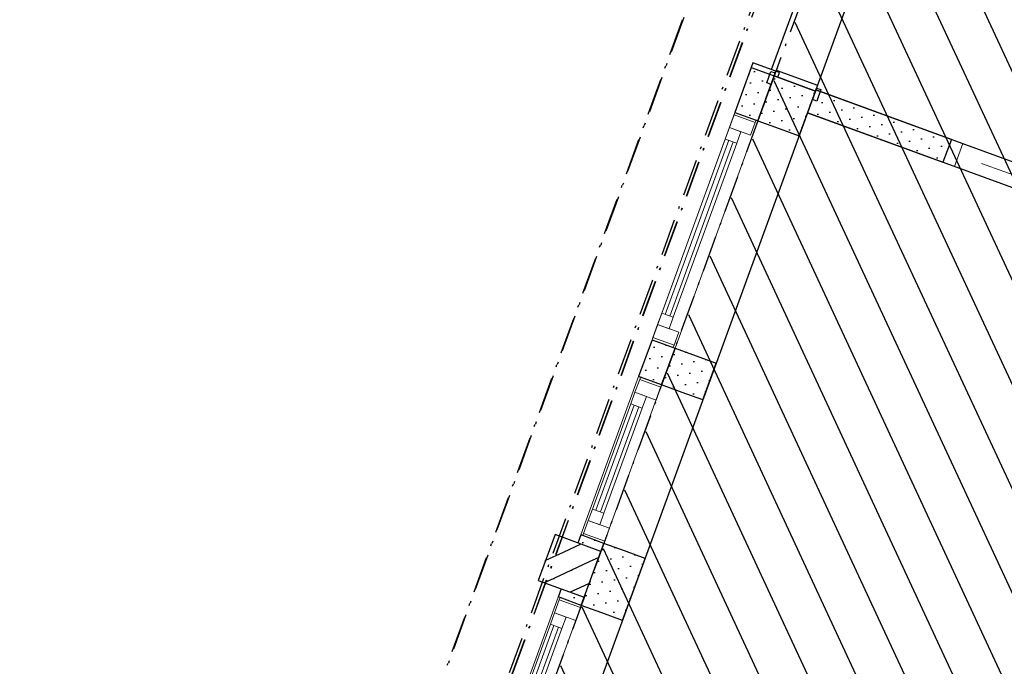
# Model space of a CAD drawing. Header units: millimetres. Extents: x 112481703 to 112587609, y 1264638581 to 1264713694.
# Tile 121 of 174: x 112546597 to 112550627, y 1264686869 to 1264689513. Entities that reach past the tile are written whole.
import ezdxf
from ezdxf.enums import TextEntityAlignment as Align

# ---------------------------------------------------------------- set-up
doc = ezdxf.new("R2010")
doc.units = ezdxf.units.MM
doc.header["$LTSCALE"] = 0.5
doc.header["$MEASUREMENT"] = 0
doc.linetypes.add('Over snittplan', pattern=[520, 300, -100, 20, -100])
doc.linetypes.add('PLINE', pattern=[0])
for name, color, linetype in [('222- Søyler', 7, 'Continuous'), ('222- Søyler  (Skravur)', 7, 'Continuous'), ('231- Bærende yttervegger', 7, 'Continuous'), ('231- Bærende yttervegger (Skravur)', 7, 'Continuous'), ('231- Bærende yttervegger (Skravur)(Nye konstruksjoner)', 7, 'Continuous'), ('231- Bærende yttervegger(Nye konstruksjoner)', 7, 'Continuous'), ('242- Ikke-bærende innervegger', 7, 'Continuous'), ('242- Ikke-bærende innervegger (Skravur)', 7, 'Continuous'), ('244- Vinduer_ dører_ foldevegger(Nye konstruksjoner)', 7, 'Continuous'), ('265- Gesimser_ takrenner og nedløp', 7, 'Continuous'), ('862- M___Nettoareal', 7, 'Continuous'), ('862- M___Nettoareal (1-100)', 7, 'Continuous'), ('862- M___Nettoareal(Polylinje)', 7, 'Continuous'), ('878- Annen overflate_visuell informasjon', 7, 'Continuous'), ('LA_farge_dekke_asfalt2', 7, 'Continuous')]:
    doc.layers.add(name, color=color, linetype=linetype)
doc.layers.add('234- Vinduer_ dører_ porter(Nye konstruksjoner)', color=7, linetype='Continuous', lineweight=0)
doc.layers.add('244- Vinduer_ dører_ foldevegger', color=7, linetype='Continuous', lineweight=0)
doc.styles.add('GENERATED_STYLE_1', font='arial.ttf')
pattern_1 = [(249.956, (112557650, 1264717795), (-81.357, 29.68231), [0, -50]), (249.956, (112557682.11, 1264717756.67), (-81.357, 29.68231), [0, -50])]

# ---------------------------------------------------------------- blocks, each defined once
blk = doc.blocks.new('Omsorgsbustad_1261_61', base_point=(112552518.2, 1264689845))
at = {"layer": '862- M___Nettoareal(Polylinje)', "linetype": 'PLINE', "flags": 128}
blk.add_lwpolyline([(112557353.1, 1264689817.6), (112550927.4, 1264692162), (112549856.3, 1264689226.3), (112553614, 1264687855.3), (112553317.6, 1264687042.7), (112553895.3, 1264686831.9), (112553888.5, 1264686813.1), (112555415, 1264686256.2), (112556025.1, 1264687928.3), (112555034, 1264688289.9), (112554836.9, 1264687749.8), (112554771.2, 1264687773.8), (112554992.3, 1264688379.7), (112556049.1, 1264687994.1), (112556612.8, 1264687788.5)], close=True, dxfattribs=at)
blk = doc.blocks.new('Sov_1263_62', base_point=(112551657, 1264686731.9))
at = {"layer": '862- M___Nettoareal(Polylinje)', "linetype": 'PLINE', "flags": 128}
blk.add_lwpolyline([(112548817.8, 1264686379.8), (112553040.6, 1264684839.2), (112553748.3, 1264686779.1), (112553189.4, 1264686983), (112553485.8, 1264687795.6), (112549822.1, 1264689132.3)], close=True, dxfattribs=at)
blk = doc.blocks.new('Vindu[12]', base_point=(112557650, 1264717795))
at = {"layer": '234- Vinduer_ dører_ porter(Nye konstruksjoner)', "linetype": 'PLINE'}
for p, q in [((112549524.7, 1264689134.3), (112549185.4, 1264688204.3)), ((112549521.3, 1264689124.9), (112549502.1, 1264689072.3)), ((112549524.7, 1264689134.3), (112549521.3, 1264689124.9)), ((112549607.7, 1264689093.4), (112549521.3, 1264689124.9)), ((112549524.7, 1264689134.3), (112549611.2, 1264689102.8)), ((112549524.7, 1264689134.3), (112549611.2, 1264689102.8)), ((112549618.7, 1264689100.1), (112549279.4, 1264688170)), ((112549502.1, 1264689072.3), (112549485, 1264689025.4)), ((112549502.1, 1264689072.3), (112549588.5, 1264689040.8)), ((112549549.1, 1264689055.2), (112549502.1, 1264689072.3)), ((112549588.5, 1264689040.8), (112549607.7, 1264689093.4)), ((112549607.7, 1264689093.4), (112549611.2, 1264689102.8)), ((112549611.2, 1264689102.8), (112549618.7, 1264689100.1)), ((112549532, 1264689008.2), (112549549.1, 1264689055.2)), ((112549485, 1264689025.4), (112549225.2, 1264688313.3)), ((112549499.1, 1264689020.2), (112549239.3, 1264688308.1)), ((112549258.1, 1264688301.3), (112549517.9, 1264689013.4)), ((112549272.2, 1264688296.1), (112549532, 1264689008.2)), ((112549485, 1264689025.4), (112549532, 1264689008.2)), ((112549225.2, 1264688313.3), (112549208, 1264688266.3)), ((112549272.2, 1264688296.1), (112549225.2, 1264688313.3)), ((112549208, 1264688266.3), (112549188.9, 1264688213.7)), ((112549294.5, 1264688234.8), (112549208, 1264688266.3)), ((112549208, 1264688266.3), (112549255, 1264688249.2)), ((112549255, 1264688249.2), (112549272.2, 1264688296.1)), ((112549275.3, 1264688182.2), (112549294.5, 1264688234.8)), ((112549188.9, 1264688213.7), (112549185.4, 1264688204.3)), ((112549185.4, 1264688204.3), (112549271.9, 1264688172.8)), ((112549185.4, 1264688204.3), (112549271.9, 1264688172.8)), ((112549275.3, 1264688182.2), (112549188.9, 1264688213.7)), ((112549271.9, 1264688172.8), (112549275.3, 1264688182.2)), ((112549271.9, 1264688172.8), (112549279.4, 1264688170))]:
    blk.add_line(p, q, dxfattribs=at)
blk = doc.blocks.new('Vindu[13]', base_point=(112557650, 1264717795))
at = {"layer": '234- Vinduer_ dører_ porter(Nye konstruksjoner)', "linetype": 'PLINE'}
for p, q in [((112548894.1, 1264687405.8), (112549130.6, 1264688054)), ((112549115.5, 1264687989.3), (112549134.7, 1264688041.9)), ((112549138.1, 1264688051.3), (112549130.6, 1264688054)), ((112549134.7, 1264688041.9), (112549138.1, 1264688051.3)), ((112549221.1, 1264688010.3), (112549134.7, 1264688041.9)), ((112549224.5, 1264688019.7), (112549138.1, 1264688051.3)), ((112549224.5, 1264688019.7), (112549138.1, 1264688051.3)), ((112548988, 1264687371.5), (112549224.5, 1264688019.7)), ((112549098.3, 1264687942.3), (112549115.5, 1264687989.3)), ((112549201.9, 1264687957.7), (112549115.5, 1264687989.3)), ((112549115.5, 1264687989.3), (112549162.5, 1264687972.1)), ((112549221.1, 1264688010.3), (112549201.9, 1264687957.7)), ((112549224.5, 1264688019.7), (112549221.1, 1264688010.3)), ((112548941.4, 1264687512), (112549098.3, 1264687942.3)), ((112549145.3, 1264687925.1), (112549098.3, 1264687942.3)), ((112549162.5, 1264687972.1), (112549145.3, 1264687925.1)), ((112548955.5, 1264687506.9), (112549112.4, 1264687937.1)), ((112549131.2, 1264687930.3), (112548974.2, 1264687500)), ((112549145.3, 1264687925.1), (112548988.3, 1264687494.9)), ((112548924.2, 1264687465.1), (112548941.4, 1264687512)), ((112548941.4, 1264687512), (112548988.3, 1264687494.9)), ((112548905, 1264687412.4), (112548924.2, 1264687465.1)), ((112548924.2, 1264687465.1), (112549010.7, 1264687433.5)), ((112548971.2, 1264687447.9), (112548924.2, 1264687465.1)), ((112548988.3, 1264687494.9), (112548971.2, 1264687447.9)), ((112549010.7, 1264687433.5), (112548991.5, 1264687380.9)), ((112548901.6, 1264687403.1), (112548894.1, 1264687405.8)), ((112548901.6, 1264687403.1), (112548905, 1264687412.4)), ((112548988, 1264687371.5), (112548901.6, 1264687403.1)), ((112548988, 1264687371.5), (112548901.6, 1264687403.1)), ((112548991.5, 1264687380.9), (112548905, 1264687412.4)), ((112548991.5, 1264687380.9), (112548988, 1264687371.5))]:
    blk.add_line(p, q, dxfattribs=at)
blk = doc.blocks.new('Vindu[14]', base_point=(112557650, 1264717795))
at = {"layer": '234- Vinduer_ dører_ porter(Nye konstruksjoner)', "linetype": 'PLINE'}
for p, q in [((112548565.1, 1264686503.9), (112548801.6, 1264687152.1)), ((112548786.4, 1264687087.4), (112548805.6, 1264687140)), ((112548809.1, 1264687149.4), (112548801.6, 1264687152.1)), ((112548805.6, 1264687140), (112548809.1, 1264687149.4)), ((112548892.1, 1264687108.5), (112548805.6, 1264687140)), ((112548895.5, 1264687117.9), (112548809.1, 1264687149.4)), ((112548895.5, 1264687117.9), (112548809.1, 1264687149.4)), ((112548659, 1264686469.7), (112548895.5, 1264687117.9)), ((112548892.1, 1264687108.5), (112548872.9, 1264687055.9)), ((112548895.5, 1264687117.9), (112548892.1, 1264687108.5)), ((112548769.3, 1264687040.4), (112548786.4, 1264687087.4)), ((112548872.9, 1264687055.9), (112548786.4, 1264687087.4)), ((112548786.4, 1264687087.4), (112548833.4, 1264687070.3)), ((112548833.4, 1264687070.3), (112548816.3, 1264687023.3)), ((112548612.3, 1264686610.2), (112548769.3, 1264687040.4)), ((112548626.4, 1264686605), (112548783.4, 1264687035.3)), ((112548802.2, 1264687028.4), (112548645.2, 1264686598.2)), ((112548816.3, 1264687023.3), (112548659.3, 1264686593)), ((112548816.3, 1264687023.3), (112548769.3, 1264687040.4)), ((112548595.2, 1264686563.2), (112548612.3, 1264686610.2)), ((112548612.3, 1264686610.2), (112548659.3, 1264686593)), ((112548659.3, 1264686593), (112548642.2, 1264686546.1)), ((112548576, 1264686510.6), (112548595.2, 1264686563.2)), ((112548595.2, 1264686563.2), (112548681.6, 1264686531.7)), ((112548642.2, 1264686546.1), (112548595.2, 1264686563.2)), ((112548681.6, 1264686531.7), (112548662.4, 1264686479.1)), ((112548572.6, 1264686501.2), (112548565.1, 1264686503.9)), ((112548572.6, 1264686501.2), (112548576, 1264686510.6)), ((112548659, 1264686469.7), (112548572.6, 1264686501.2)), ((112548659, 1264686469.7), (112548572.6, 1264686501.2)), ((112548662.4, 1264686479.1), (112548576, 1264686510.6)), ((112548662.4, 1264686479.1), (112548659, 1264686469.7))]:
    blk.add_line(p, q, dxfattribs=at)
blk = doc.blocks.new('Skyvedør[30]', base_point=(112557650, 1264717795))
at = {"layer": '244- Vinduer_ dører_ foldevegger(Nye konstruksjoner)', "linetype": 'PLINE'}
for p, q in [((112550342.2, 1264691374.9), (112550354.9, 1264691409.6)), ((112550342.2, 1264691374.9), (112550354.9, 1264691409.6)), ((112550342.2, 1264691374.9), (112550335.3, 1264691356.1)), ((112550450.2, 1264691335.5), (112550342.2, 1264691374.9)), ((112550342.2, 1264691374.9), (112550436.1, 1264691340.6)), ((112550342.2, 1264691374.9), (112550436.1, 1264691340.6)), ((112550436.1, 1264691340.6), (112550448.8, 1264691375.4)), ((112550436.1, 1264691340.6), (112550448.8, 1264691375.4)), ((112550335.3, 1264691356.1), (112549966.9, 1264690346.2)), ((112550335.3, 1264691356.1), (112550443.4, 1264691316.7)), ((112550443.4, 1264691316.7), (112550450.2, 1264691335.5)), ((112550042, 1264690318.8), (112549673.6, 1264689308.9)), ((112549970.5, 1264689772.7), (112550039.1, 1264689960.6)), ((112550039.1, 1264689960.6), (112549975, 1264689930.8)), ((112550039.1, 1264689960.6), (112550068.9, 1264689896.5)), ((112549591.6, 1264689317.5), (112549578.9, 1264689282.8)), ((112549591.6, 1264689317.5), (112549578.9, 1264689282.8)), ((112549598.4, 1264689336.3), (112549591.6, 1264689317.5)), ((112549591.6, 1264689317.5), (112549699.6, 1264689278.1)), ((112549591.6, 1264689317.5), (112549685.5, 1264689283.3)), ((112549591.6, 1264689317.5), (112549685.5, 1264689283.3)), ((112549706.5, 1264689296.9), (112549598.4, 1264689336.3)), ((112549685.5, 1264689283.3), (112549672.8, 1264689248.5)), ((112549685.5, 1264689283.3), (112549672.8, 1264689248.5)), ((112549699.6, 1264689278.1), (112549706.5, 1264689296.9))]:
    blk.add_line(p, q, dxfattribs=at)
blk = doc.blocks.new('Skyvedør med pocketkarm[101]', base_point=(112557650, 1264717795))
at = {"layer": '244- Vinduer_ dører_ foldevegger', "linetype": 'PLINE'}
for p, q in [((112550410.6, 1264689024), (112550376.3, 1264688930.1)), ((112550410.6, 1264689024), (112550376.3, 1264688930.1)), ((112550410.6, 1264689024), (112550376.3, 1264688930.1)), ((112550457.6, 1264689006.9), (112550410.6, 1264689024)), ((112550423.3, 1264688913), (112550457.6, 1264689006.9)), ((112550944.9, 1264688956.8), (112551132.8, 1264688888.3)), ((112551132.8, 1264688888.3), (112551103, 1264688952.4)), ((112550376.3, 1264688930.1), (112550423.3, 1264688913)), ((112551238.9, 1264688668.6), (112550534.4, 1264688925.7)), ((112551132.8, 1264688888.3), (112551068.7, 1264688858.5)), ((112551162.1, 1264688749.9), (112551153.6, 1264688726.4)), ((112551209.1, 1264688732.7), (112551162.1, 1264688749.9)), ((112551153.6, 1264688726.4), (112551200.5, 1264688709.2)), ((112551200.5, 1264688709.2), (112551209.1, 1264688732.7)), ((112551209.1, 1264688732.7), (112551200.5, 1264688709.2)), ((112551209.1, 1264688732.7), (112551200.5, 1264688709.2)), ((112551136.4, 1264688679.4), (112551127.9, 1264688655.9)), ((112551183.4, 1264688662.3), (112551136.4, 1264688679.4)), ((112551127.9, 1264688655.9), (112551174.8, 1264688638.8)), ((112551174.8, 1264688638.8), (112551183.4, 1264688662.3)), ((112551183.4, 1264688662.3), (112551174.8, 1264688638.8)), ((112551183.4, 1264688662.3), (112551174.8, 1264688638.8))]:
    blk.add_line(p, q, dxfattribs=at)
blk = doc.blocks.new('Skyvedør med pocketkarm[108]', base_point=(112557650, 1264717795))
at = {"layer": '244- Vinduer_ dører_ foldevegger', "linetype": 'PLINE'}
for p, q in [((112550410.6, 1264689024), (112550376.3, 1264688930.1)), ((112550410.6, 1264689024), (112550376.3, 1264688930.1)), ((112550410.6, 1264689024), (112550376.3, 1264688930.1)), ((112550457.6, 1264689006.9), (112550410.6, 1264689024)), ((112550423.3, 1264688913), (112550457.6, 1264689006.9)), ((112550944.9, 1264688956.8), (112551132.8, 1264688888.3)), ((112551132.8, 1264688888.3), (112551103, 1264688952.4)), ((112550376.3, 1264688930.1), (112550423.3, 1264688913)), ((112551238.9, 1264688668.6), (112550534.4, 1264688925.7)), ((112551132.8, 1264688888.3), (112551068.7, 1264688858.5)), ((112551162.1, 1264688749.9), (112551153.6, 1264688726.4)), ((112551209.1, 1264688732.7), (112551162.1, 1264688749.9)), ((112551153.6, 1264688726.4), (112551200.5, 1264688709.2)), ((112551200.5, 1264688709.2), (112551209.1, 1264688732.7)), ((112551209.1, 1264688732.7), (112551200.5, 1264688709.2)), ((112551209.1, 1264688732.7), (112551200.5, 1264688709.2)), ((112551136.4, 1264688679.4), (112551127.9, 1264688655.9)), ((112551183.4, 1264688662.3), (112551136.4, 1264688679.4)), ((112551127.9, 1264688655.9), (112551174.8, 1264688638.8)), ((112551174.8, 1264688638.8), (112551183.4, 1264688662.3)), ((112551183.4, 1264688662.3), (112551174.8, 1264688638.8)), ((112551183.4, 1264688662.3), (112551174.8, 1264688638.8))]:
    blk.add_line(p, q, dxfattribs=at)
blk = doc.blocks.new('Veggåpning 07[104]', base_point=(112557650, 1264717795))
at = {"layer": '234- Vinduer_ dører_ porter(Nye konstruksjoner)', "linetype": 'PLINE'}
for p, q in [((112549618.7, 1264689100.1), (112549279.4, 1264688170)), ((112549618.7, 1264689100.1), (112549705.1, 1264689068.5)), ((112549787.8, 1264689038.4), (112549448.5, 1264688108.3)), ((112549705.1, 1264689068.5), (112549787.8, 1264689038.4)), ((112549279.4, 1264688170), (112549365.8, 1264688138.5)), ((112549365.8, 1264688138.5), (112549448.5, 1264688108.3))]:
    blk.add_line(p, q, dxfattribs=at)
blk = doc.blocks.new('Veggåpning 07[105]', base_point=(112557650, 1264717795))
at = {"layer": '234- Vinduer_ dører_ porter(Nye konstruksjoner)', "linetype": 'PLINE'}
for p, q in [((112548988, 1264687371.5), (112549224.5, 1264688019.7)), ((112549309.1, 1264687988.9), (112549224.5, 1264688019.7)), ((112549393.6, 1264687958), (112549309.1, 1264687988.9)), ((112549157.1, 1264687309.8), (112549393.6, 1264687958)), ((112549072.6, 1264687340.7), (112548988, 1264687371.5)), ((112549157.1, 1264687309.8), (112549072.6, 1264687340.7))]:
    blk.add_line(p, q, dxfattribs=at)
blk = doc.blocks.new('Veggåpning 07[106]', base_point=(112557650, 1264717795))
at = {"layer": '234- Vinduer_ dører_ porter(Nye konstruksjoner)', "linetype": 'PLINE'}
for p, q in [((112548659, 1264686469.7), (112548895.5, 1264687117.9)), ((112548980, 1264687087), (112548895.5, 1264687117.9)), ((112548828.1, 1264686408), (112549064.6, 1264687056.2)), ((112549064.6, 1264687056.2), (112548980, 1264687087)), ((112548743.6, 1264686438.8), (112548659, 1264686469.7)), ((112548828.1, 1264686408), (112548743.6, 1264686438.8))]:
    blk.add_line(p, q, dxfattribs=at)
blk = doc.blocks.new('Veggåpning 01[121]', base_point=(112557650, 1264717795))
at = {"layer": '244- Vinduer_ dører_ foldevegger(Nye konstruksjoner)', "linetype": 'PLINE'}
for p, q in [((112550413.8, 1264691334.9), (112550431, 1264691381.9)), ((112550431, 1264691381.9), (112550448.8, 1264691375.4)), ((112550448.8, 1264691375.4), (112550431.7, 1264691328.4)), ((112550436.1, 1264691340.6), (112550448.8, 1264691375.4)), ((112550436.1, 1264691340.6), (112550448.8, 1264691375.4)), ((112550431.7, 1264691328.4), (112550413.8, 1264691334.9)), ((112550427.6, 1264691317.1), (112550436.1, 1264691340.6)), ((112550436.1, 1264691340.6), (112550605.2, 1264691278.9)), ((112550436.1, 1264691340.6), (112550605.2, 1264691278.9)), ((112550436.1, 1264691340.6), (112550605.2, 1264691278.9)), ((112550596.7, 1264691255.4), (112550427.6, 1264691317.1)), ((112550600.8, 1264691266.7), (112550617.9, 1264691313.7)), ((112550605.2, 1264691278.9), (112550617.9, 1264691313.7)), ((112550605.2, 1264691278.9), (112550617.9, 1264691313.7)), ((112550617.9, 1264691313.7), (112550635.7, 1264691307.2)), ((112550635.7, 1264691307.2), (112550618.6, 1264691260.2)), ((112550605.2, 1264691278.9), (112550596.7, 1264691255.4)), ((112550618.6, 1264691260.2), (112550600.8, 1264691266.7)), ((112549655, 1264689255), (112549672.1, 1264689302)), ((112549672.1, 1264689302), (112549690, 1264689295.5)), ((112549690, 1264689295.5), (112549672.8, 1264689248.5)), ((112549685.5, 1264689283.3), (112549672.8, 1264689248.5)), ((112549685.5, 1264689283.3), (112549672.8, 1264689248.5)), ((112549685.5, 1264689283.3), (112549694.1, 1264689306.7)), ((112549854.6, 1264689221.6), (112549685.5, 1264689283.3)), ((112549685.5, 1264689283.3), (112549854.6, 1264689221.6)), ((112549685.5, 1264689283.3), (112549854.6, 1264689221.6)), ((112549694.1, 1264689306.7), (112549863.2, 1264689245.1)), ((112549672.8, 1264689248.5), (112549655, 1264689255)), ((112549841.9, 1264689186.8), (112549859.1, 1264689233.8)), ((112549863.2, 1264689245.1), (112549854.6, 1264689221.6)), ((112549859.1, 1264689233.8), (112549876.9, 1264689227.3)), ((112549854.6, 1264689221.6), (112549841.9, 1264689186.8)), ((112549854.6, 1264689221.6), (112549841.9, 1264689186.8)), ((112549876.9, 1264689227.3), (112549859.8, 1264689180.3)), ((112549859.8, 1264689180.3), (112549841.9, 1264689186.8))]:
    blk.add_line(p, q, dxfattribs=at)
blk = doc.blocks.new('Label_71', base_point=(112551698.2, 1264686703.1))
at = {"layer": '862- M___Nettoareal (1-100)', "char_height": 200, "attachment_point": 1, "rotation": 249.956, "style": 'GENERATED_STYLE_1'}
for s, insert in [('\\A1;{\\pql;\\pt0,241000;\\fArial|b0|i0|c0|p0;\\W1.000000;12,7\\fArial|b0|i0|c0|p0;\\W1.000000;\\A1{\\H.66x;\\S^  ;}\\fArial|b0|i0|c0|p0;\\W1.000000; m\\fArial|b0|i0|c0|p0;\\W1.000000;\\A1{\\H.66x;\\S2^  ;}\\fArial|b0|i0|c0|p0;\\W1.000000;\\fArial|b0|i0|c0|p0;\\W1.000000;\\fArial|b0|i0|c0|p0;\\W1.000000;\\fArial|b0|i0|c0|p0;\\W1.000000;\\fArial|b0|i0|c0|p0;\\W1.000000;\\fArial|b0|i0|c0|p0;\\W1.000000;\\fArial|b0|i0|c0|p0;\\W1.000000;\\A1{\\H.66x;\\S^  ;}\\fArial|b0|i0|c0|p0;\\W1.000000;\\fArial|b0|i0|c0|p0;\\W1.000000;\\A1{\\H.66x;\\S^  ;}\\fArial|b0|i0|c0|p0;\\W1.000000;\\fArial|b0|i0|c0|p0;\\W1.000000;\\fArial|b0|i0|c0|p0;\\W1.000000;\\fArial|b0|i0|c0|p0;\\W1.000000;\\fArial|b0|i0|c0|p0;\\W1.000000;\\fArial|b0|i0|c0|p0;\\W1.000000;\\fArial|b0|i0|c0|p0;\\W1.000000;\\A1{\\H.66x;\\S^  ;}\\fArial|b0|i0|c0|p0;\\W1.000000;\\fArial|b0|i0|c0|p0;\\W1.000000;\\A1{\\H.66x;\\S^  ;}\\fArial|b0|i0|c0|p0;\\W1.000000;\\fArial|b0|i0|c0|p0;\\W1.000000;\\fArial|b0|i0|c0|p0;\\W1.000000;\\fArial|b0|i0|c0|p0;\\W1.000000;\\fArial|b0|i0|c0|p0;\\W1.000000;\\fArial|b0|i0|c0|p0;\\W1.000000;\\fArial|b0|i0|c0|p0;\\W1.000000;\\A1{\\H.66x;\\S^  ;}\\fArial|b0|i0|c0|p0;\\W1.000000;\\fArial|b0|i0|c0|p0;\\W1.000000;\\A1{\\H.66x;\\S^  ;}\\fArial|b0|i0|c0|p0;\\W1.000000;\\fArial|b0|i0|c0|p0;\\W1.000000;\\fArial|b0|i0|c0|p0;\\W1.000000;\\fArial|b0|i0|c0|p0;\\W1.000000;\\fArial|b0|i0|c0|p0;\\W1.000000;\\fArial|b0|i0|c0|p0;\\W1.000000;\\fArial|b0|i0|c0|p0;\\W1.000000;\\A1{\\H.66x;\\S^  ;}\\fArial|b0|i0|c0|p0;\\W1.000000;\\fArial|b0|i0|c0|p0;\\W1.000000;\\A1{\\H.66x;\\S^  ;}\\fArial|b0|i0|c0|p0;\\W1.000000;\\fArial|b0|i0|c0|p0;\\W1.000000;\\fArial|b0|i0|c0|p0;\\W1.000000;\\fArial|b0|i0|c0|p0;\\W1.000000;\\fArial|b0|i0|c0|p0;\\W1.000000;\\fArial|b0|i0|c0|p0;\\W1.000000;\\fArial|b0|i0|c0|p0;\\W1.000000;\\fArial|b0|i0|c0|p0;\\W1.000000;}', (112551662.5, 1264687205.4)), ('\\A1;{\\pql;\\pt0,241000;\\fArial|b0|i0|c0|p0;\\W1.000000;Sov\\fArial|b0|i0|c0|p0;\\W1.000000;\\A1{\\H.66x;\\S^  ;}\\fArial|b0|i0|c0|p0;\\W1.000000;\\fArial|b0|i0|c0|p0;\\W1.000000;\\A1{\\H.66x;\\S^  ;}\\fArial|b0|i0|c0|p0;\\W1.000000;\\fArial|b0|i0|c0|p0;\\W1.000000;\\fArial|b0|i0|c0|p0;\\W1.000000;\\fArial|b0|i0|c0|p0;\\W1.000000;\\fArial|b0|i0|c0|p0;\\W1.000000;\\fArial|b0|i0|c0|p0;\\W1.000000;\\fArial|b0|i0|c0|p0;\\W1.000000;\\A1{\\H.66x;\\S^  ;}\\fArial|b0|i0|c0|p0;\\W1.000000;\\fArial|b0|i0|c0|p0;\\W1.000000;\\A1{\\H.66x;\\S^  ;}\\fArial|b0|i0|c0|p0;\\W1.000000;\\fArial|b0|i0|c0|p0;\\W1.000000;\\fArial|b0|i0|c0|p0;\\W1.000000;\\fArial|b0|i0|c0|p0;\\W1.000000;\\fArial|b0|i0|c0|p0;\\W1.000000;\\fArial|b0|i0|c0|p0;\\W1.000000;\\fArial|b0|i0|c0|p0;\\W1.000000;\\A1{\\H.66x;\\S^  ;}\\fArial|b0|i0|c0|p0;\\W1.000000;\\fArial|b0|i0|c0|p0;\\W1.000000;\\A1{\\H.66x;\\S^  ;}\\fArial|b0|i0|c0|p0;\\W1.000000;\\fArial|b0|i0|c0|p0;\\W1.000000;\\fArial|b0|i0|c0|p0;\\W1.000000;\\fArial|b0|i0|c0|p0;\\W1.000000;\\fArial|b0|i0|c0|p0;\\W1.000000;\\fArial|b0|i0|c0|p0;\\W1.000000;\\fArial|b0|i0|c0|p0;\\W1.000000;\\A1{\\H.66x;\\S^  ;}\\fArial|b0|i0|c0|p0;\\W1.000000;\\fArial|b0|i0|c0|p0;\\W1.000000;\\A1{\\H.66x;\\S^  ;}\\fArial|b0|i0|c0|p0;\\W1.000000;\\fArial|b0|i0|c0|p0;\\W1.000000;\\fArial|b0|i0|c0|p0;\\W1.000000;\\fArial|b0|i0|c0|p0;\\W1.000000;\\fArial|b0|i0|c0|p0;\\W1.000000;\\fArial|b0|i0|c0|p0;\\W1.000000;\\fArial|b0|i0|c0|p0;\\W1.000000;\\A1{\\H.66x;\\S^  ;}\\fArial|b0|i0|c0|p0;\\W1.000000;\\fArial|b0|i0|c0|p0;\\W1.000000;\\A1{\\H.66x;\\S^  ;}\\fArial|b0|i0|c0|p0;\\W1.000000;\\fArial|b0|i0|c0|p0;\\W1.000000;\\fArial|b0|i0|c0|p0;\\W1.000000;\\fArial|b0|i0|c0|p0;\\W1.000000;\\fArial|b0|i0|c0|p0;\\W1.000000;\\fArial|b0|i0|c0|p0;\\W1.000000;\\fArial|b0|i0|c0|p0;\\W1.000000;\\fArial|b0|i0|c0|p0;\\W1.000000;}', (112551960.4, 1264687096.7)), ('\\A1;{\\pql;\\pt0,241000;\\fArial|b0|i0|c0|p0;\\W1.000000;1263\\fArial|b0|i0|c0|p0;\\W1.000000;\\A1{\\H.66x;\\S^  ;}\\fArial|b0|i0|c0|p0;\\W1.000000;\\fArial|b0|i0|c0|p0;\\W1.000000;\\A1{\\H.66x;\\S^  ;}\\fArial|b0|i0|c0|p0;\\W1.000000;\\fArial|b0|i0|c0|p0;\\W1.000000;\\fArial|b0|i0|c0|p0;\\W1.000000;\\fArial|b0|i0|c0|p0;\\W1.000000;\\fArial|b0|i0|c0|p0;\\W1.000000;\\fArial|b0|i0|c0|p0;\\W1.000000;\\fArial|b0|i0|c0|p0;\\W1.000000;\\A1{\\H.66x;\\S^  ;}\\fArial|b0|i0|c0|p0;\\W1.000000;\\fArial|b0|i0|c0|p0;\\W1.000000;\\A1{\\H.66x;\\S^  ;}\\fArial|b0|i0|c0|p0;\\W1.000000;\\fArial|b0|i0|c0|p0;\\W1.000000;\\fArial|b0|i0|c0|p0;\\W1.000000;\\fArial|b0|i0|c0|p0;\\W1.000000;\\fArial|b0|i0|c0|p0;\\W1.000000;\\fArial|b0|i0|c0|p0;\\W1.000000;\\fArial|b0|i0|c0|p0;\\W1.000000;\\A1{\\H.66x;\\S^  ;}\\fArial|b0|i0|c0|p0;\\W1.000000;\\fArial|b0|i0|c0|p0;\\W1.000000;\\A1{\\H.66x;\\S^  ;}\\fArial|b0|i0|c0|p0;\\W1.000000;\\fArial|b0|i0|c0|p0;\\W1.000000;\\fArial|b0|i0|c0|p0;\\W1.000000;\\fArial|b0|i0|c0|p0;\\W1.000000;\\fArial|b0|i0|c0|p0;\\W1.000000;\\fArial|b0|i0|c0|p0;\\W1.000000;\\fArial|b0|i0|c0|p0;\\W1.000000;\\A1{\\H.66x;\\S^  ;}\\fArial|b0|i0|c0|p0;\\W1.000000;\\fArial|b0|i0|c0|p0;\\W1.000000;\\A1{\\H.66x;\\S^  ;}\\fArial|b0|i0|c0|p0;\\W1.000000;\\fArial|b0|i0|c0|p0;\\W1.000000;\\fArial|b0|i0|c0|p0;\\W1.000000;\\fArial|b0|i0|c0|p0;\\W1.000000;\\fArial|b0|i0|c0|p0;\\W1.000000;\\fArial|b0|i0|c0|p0;\\W1.000000;\\fArial|b0|i0|c0|p0;\\W1.000000;\\A1{\\H.66x;\\S^  ;}\\fArial|b0|i0|c0|p0;\\W1.000000;\\fArial|b0|i0|c0|p0;\\W1.000000;\\A1{\\H.66x;\\S^  ;}\\fArial|b0|i0|c0|p0;\\W1.000000;\\fArial|b0|i0|c0|p0;\\W1.000000;\\fArial|b0|i0|c0|p0;\\W1.000000;\\fArial|b0|i0|c0|p0;\\W1.000000;\\fArial|b0|i0|c0|p0;\\W1.000000;\\fArial|b0|i0|c0|p0;\\W1.000000;\\fArial|b0|i0|c0|p0;\\W1.000000;\\fArial|b0|i0|c0|p0;\\W1.000000;}', (112552262.5, 1264687007.8))]:
    blk.add_mtext(s, dxfattribs=dict(at, insert=insert))
at = {"layer": '862- M___Nettoareal (1-100)', "style": 'GENERATED_STYLE_1'}
for tag, p in [('DUMMY_108', (112551714.9, 1264687207.5)), ('DUMMY_107', (112552010.2, 1264687099.8)), ('DUMMY_106', (112552305.4, 1264686992.1))]:
    blk.add_attdef(tag, text='', height=200, rotation=249.956, dxfattribs=at).set_placement(p, align=Align.TOP_LEFT)

msp = doc.modelspace()

# ---------------------------------------------------------------- hatches: boundary and pattern name
at = {"layer": '222- Søyler  (Skravur)', "linetype": 'Continuous'}
h = msp.add_hatch(dxfattribs=at)
h.set_pattern_fill('Skrålinjer_2', color=256, style=0, pattern_type=2)
h.set_pattern_definition([(204.956, (112548788.155, 1264687407.19), (-33.754, 72.53), [80, 0])])
h.paths.add_polyline_path([(112548788.2, 1264687407.2), (112548719.6, 1264687219.3), (112548907.5, 1264687150.8), (112548976, 1264687338.6)])
at = {"layer": '231- Bærende yttervegger (Skravur)', "linetype": 'Continuous'}
h = msp.add_hatch(dxfattribs=at)
h.set_pattern_fill('Prikker_tett', color=256, style=0, pattern_type=2)
h.set_pattern_definition(pattern_1)
h.paths.add_polyline_path([(112549685.5, 1264689283.3), (112549618.7, 1264689100.1), (112549787.8, 1264689038.4), (112549854.6, 1264689221.6)])
h = msp.add_hatch(dxfattribs=at)
h.set_pattern_fill('Prikker_tett', color=256, style=0, pattern_type=2)
h.set_pattern_definition(pattern_1)
h.paths.add_polyline_path([(112549448.5, 1264688108.3), (112549279.4, 1264688170), (112549224.5, 1264688019.7), (112549393.6, 1264687958)])
h = msp.add_hatch(dxfattribs=at)
h.set_pattern_fill('Prikker_tett', color=256, style=0, pattern_type=2)
h.set_pattern_definition(pattern_1)
h.paths.add_polyline_path([(112549157.1, 1264687309.8), (112548988, 1264687371.5), (112548895.5, 1264687117.9), (112549064.6, 1264687056.2)])
at = {"layer": '231- Bærende yttervegger (Skravur)(Nye konstruksjoner)', "linetype": 'Continuous'}
h = msp.add_hatch(dxfattribs=at)
h.set_pattern_fill('Prikker_tett', color=256, style=0, pattern_type=2)
h.set_pattern_definition(pattern_1)
h.paths.add_polyline_path([(112549591.6, 1264689317.5), (112549524.7, 1264689134.3), (112549618.7, 1264689100.1), (112549685.5, 1264689283.3)])
h = msp.add_hatch(dxfattribs=at)
h.set_pattern_fill('Prikker_tett', color=256, style=0, pattern_type=2)
h.set_pattern_definition(pattern_1)
h.paths.add_polyline_path([(112549279.4, 1264688170), (112549185.4, 1264688204.3), (112549130.6, 1264688054), (112549224.5, 1264688019.7)])
h = msp.add_hatch(dxfattribs=at)
h.set_pattern_fill('Prikker_tett', color=256, style=0, pattern_type=2)
h.set_pattern_definition(pattern_1)
h.paths.add_polyline_path([(112548976, 1264687338.6), (112548988, 1264687371.5), (112548894.1, 1264687405.8), (112548882.1, 1264687372.9)])
h = msp.add_hatch(dxfattribs=at)
h.set_pattern_fill('Prikker_tett', color=256, style=0, pattern_type=2)
h.set_pattern_definition(pattern_1)
h.paths.add_polyline_path([(112548907.5, 1264687150.8), (112548813.5, 1264687185), (112548801.6, 1264687152.1), (112548895.5, 1264687117.9)])
at = {"layer": '242- Ikke-bærende innervegger (Skravur)', "linetype": 'Continuous'}
h = msp.add_hatch(dxfattribs=at)
h.set_pattern_fill('Prikker_tett', color=256, style=0, pattern_type=2)
h.set_pattern_definition(pattern_1)
h.paths.add_polyline_path([(112549856.3, 1264689226.3), (112549822.1, 1264689132.3), (112550376.3, 1264688930.1), (112550410.6, 1264689024)])
h = msp.add_hatch(dxfattribs=at)
h.set_pattern_fill('Prikker_tett', color=256, style=0, pattern_type=2)
h.set_pattern_definition(pattern_1)
h.paths.add_polyline_path([(112549856.3, 1264689226.3), (112549822.1, 1264689132.3), (112550376.3, 1264688930.1), (112550410.6, 1264689024)])
at = {"layer": 'LA_farge_dekke_asfalt2', "linetype": 'Continuous'}
h = msp.add_hatch(dxfattribs=at)
h.set_pattern_fill('Murverk', color=256, style=0, pattern_type=2)
h.set_pattern_definition([(294.956, (112557650, 1264717795), (163.1938, 75.94596), [])])
h.paths.add_polyline_path([(112565687.9, 1264710386.8), (112564756, 1264707832.6), (112572318.4, 1264705073.5), (112572751.4, 1264706260.3), (112578651, 1264704107.9), (112574031.4, 1264691445.9), (112568141.2, 1264693594.9), (112571354, 1264702401.1), (112567032.6, 1264703977.7), (112564436.7, 1264696862.5), (112562299.5, 1264697642.2), (112557201.2, 1264683668.2), (112555524.4, 1264684280), (112555412.6, 1264683973.7), (112548655, 1264686439.2), (112558360.3, 1264713060.2)])

# ---------------------------------------------------------------- linework, layer by layer
at = {"layer": '222- Søyler', "linetype": 'PLINE', "flags": 128}
msp.add_lwpolyline([(112548788.2, 1264687407.2), (112548719.6, 1264687219.3), (112548907.5, 1264687150.8), (112548976, 1264687338.6)], close=True, dxfattribs=at)
at = {"layer": '231- Bærende yttervegger', "linetype": 'PLINE'}
for p, q in [((112549685.5, 1264689283.3), (112549672.8, 1264689248.5)), ((112549685.5, 1264689283.3), (112549854.6, 1264689221.6)), ((112549854.6, 1264689221.6), (112549841.9, 1264689186.8)), ((112549618.7, 1264689100.1), (112549705.1, 1264689068.5)), ((112549705.1, 1264689068.5), (112549787.8, 1264689038.4)), ((112549279.4, 1264688170), (112549365.8, 1264688138.5)), ((112549365.8, 1264688138.5), (112549448.5, 1264688108.3)), ((112549309.1, 1264687988.9), (112549224.5, 1264688019.7)), ((112549393.6, 1264687958), (112549309.1, 1264687988.9)), ((112549072.6, 1264687340.7), (112548988, 1264687371.5)), ((112549157.1, 1264687309.8), (112549072.6, 1264687340.7)), ((112548980, 1264687087), (112548895.5, 1264687117.9)), ((112549064.6, 1264687056.2), (112548980, 1264687087))]:
    msp.add_line(p, q, dxfattribs=at)
at = {"layer": '231- Bærende yttervegger', "linetype": 'PLINE', "flags": 128}
for points in [[(112549685.5, 1264689283.3), (112549618.7, 1264689100.1)], [(112549787.8, 1264689038.4), (112549854.6, 1264689221.6)], [(112549279.4, 1264688170), (112549224.5, 1264688019.7)], [(112549393.6, 1264687958), (112549448.5, 1264688108.3)], [(112548988, 1264687371.5), (112548976, 1264687338.6)], [(112549064.6, 1264687056.2), (112549157.1, 1264687309.8)], [(112548907.5, 1264687150.8), (112548895.5, 1264687117.9)]]:
    msp.add_lwpolyline(points, dxfattribs=at)
at = {"layer": '231- Bærende yttervegger(Nye konstruksjoner)', "linetype": 'PLINE'}
for p, q in [((112549591.6, 1264689317.5), (112549578.9, 1264689282.8)), ((112549591.6, 1264689317.5), (112549685.5, 1264689283.3)), ((112549685.5, 1264689283.3), (112549672.8, 1264689248.5)), ((112549524.7, 1264689134.3), (112549611.2, 1264689102.8)), ((112549611.2, 1264689102.8), (112549618.7, 1264689100.1)), ((112549185.4, 1264688204.3), (112549271.9, 1264688172.8)), ((112549271.9, 1264688172.8), (112549279.4, 1264688170)), ((112549138.1, 1264688051.3), (112549130.6, 1264688054)), ((112549224.5, 1264688019.7), (112549138.1, 1264688051.3)), ((112548901.6, 1264687403.1), (112548894.1, 1264687405.8)), ((112548988, 1264687371.5), (112548901.6, 1264687403.1)), ((112548809.1, 1264687149.4), (112548801.6, 1264687152.1)), ((112548895.5, 1264687117.9), (112548809.1, 1264687149.4))]:
    msp.add_line(p, q, dxfattribs=at)
at = {"layer": '231- Bærende yttervegger(Nye konstruksjoner)', "linetype": 'PLINE', "flags": 128}
for points in [[(112549591.6, 1264689317.5), (112549524.7, 1264689134.3)], [(112549618.7, 1264689100.1), (112549685.5, 1264689283.3)], [(112549185.4, 1264688204.3), (112549130.6, 1264688054)], [(112549224.5, 1264688019.7), (112549279.4, 1264688170)], [(112548894.1, 1264687405.8), (112548882.1, 1264687372.9)], [(112548976, 1264687338.6), (112548988, 1264687371.5)], [(112548813.5, 1264687185), (112548801.6, 1264687152.1)], [(112548895.5, 1264687117.9), (112548907.5, 1264687150.8)]]:
    msp.add_lwpolyline(points, dxfattribs=at)
at = {"layer": '242- Ikke-bærende innervegger', "linetype": 'PLINE'}
msp.add_line((112550410.6, 1264689024), (112550376.3, 1264688930.1), dxfattribs=at)
msp.add_line((112550410.6, 1264689024), (112550376.3, 1264688930.1), dxfattribs=at)
at = {"layer": '242- Ikke-bærende innervegger', "linetype": 'PLINE', "flags": 128}
for points in [[(112549856.3, 1264689226.3), (112549822.1, 1264689132.3)], [(112549856.3, 1264689226.3), (112549822.1, 1264689132.3)], [(112550410.6, 1264689024), (112549856.3, 1264689226.3)], [(112550410.6, 1264689024), (112549856.3, 1264689226.3)], [(112549822.1, 1264689132.3), (112550376.3, 1264688930.1)], [(112549822.1, 1264689132.3), (112550376.3, 1264688930.1)]]:
    msp.add_lwpolyline(points, dxfattribs=at)
at = {"layer": '265- Gesimser_ takrenner og nedløp', "linetype": 'Over snittplan'}
for p, q in [((112558047.9, 1264713458.5), (112538387.5, 1264659570.9)), ((112558276.6, 1264713362.2), (112538620.4, 1264659485.9)), ((112558287.3, 1264713356.2), (112538631.8, 1264659481.8))]:
    msp.add_line(p, q, dxfattribs=at)
at = {"layer": '265- Gesimser_ takrenner og nedløp', "linetype": 'Over snittplan', "flags": 128}
for points in [[(112558131, 1264713692.1), (112538385.6, 1264659571.6)], [(112538633.6, 1264659481.1), (112558289.2, 1264713355.5)]]:
    msp.add_lwpolyline(points, dxfattribs=at)
at = {"layer": '878- Annen overflate_visuell informasjon', "linetype": 'Over snittplan', "flags": 128}
msp.add_lwpolyline([(112535510.6, 1264652823.2), (112547366.2, 1264648497.8), (112546601.8, 1264646402.9), (112560486.6, 1264641337.1), (112565530.1, 1264655160.9), (112556239.1, 1264658550.6), (112556742.9, 1264659931.5), (112557047.1, 1264659948.3), (112558253.5, 1264663255.1), (112558031.6, 1264663463.8), (112559652.8, 1264667907.3), (112560968, 1264667427.5), (112562758.4, 1264672334.8), (112576360.3, 1264667371.1), (112577117.2, 1264669446.8), (112579481.9, 1264668583.2), (112587608.6, 1264690857.9), (112579064.2, 1264693974), (112573204.8, 1264677906.9), (112562989.8, 1264681634.6), (112567446, 1264693848.5), (112573993.8, 1264691459.6), (112578594.8, 1264704070.5), (112572742.1, 1264706205.8), (112572327.4, 1264705069.1), (112564793.6, 1264707818.9), (112565725.4, 1264710373.1), (112558360.3, 1264713060.2), (112545164.8, 1264676892.2), (112545357.3, 1264676821.9), (112544421.7, 1264674257.3), (112538994.7, 1264659382.3), (112537625.1, 1264655628.4), (112536662.2, 1264655979.7)], close=True, dxfattribs=at)

# ---------------------------------------------------------------- block references
at = {"layer": '234- Vinduer_ dører_ porter(Nye konstruksjoner)', "linetype": 'PLINE'}
for name in ['Vindu[12]', 'Veggåpning 07[104]', 'Vindu[13]', 'Veggåpning 07[105]', 'Vindu[14]', 'Veggåpning 07[106]']:
    msp.add_blockref(name, (112557650, 1264717795), dxfattribs=at)
at = {"layer": '244- Vinduer_ dører_ foldevegger', "linetype": 'PLINE'}
for name in ['Skyvedør med pocketkarm[101]', 'Skyvedør med pocketkarm[108]']:
    msp.add_blockref(name, (112557650, 1264717795), dxfattribs=at)
at = {"layer": '244- Vinduer_ dører_ foldevegger(Nye konstruksjoner)', "linetype": 'PLINE'}
for name in ['Skyvedør[30]', 'Veggåpning 01[121]']:
    msp.add_blockref(name, (112557650, 1264717795), dxfattribs=at)
at = {"layer": '862- M___Nettoareal', "linetype": 'Continuous'}
for name, p in [('Omsorgsbustad_1261_61', (112552518.2, 1264689845)), ('Sov_1263_62', (112551657, 1264686731.9))]:
    msp.add_blockref(name, p, dxfattribs=at)
at = {"layer": '862- M___Nettoareal (1-100)', "linetype": 'PLINE'}
msp.add_blockref('Label_71', (112551698.2, 1264686703.1), dxfattribs=at)

doc.saveas('drawing.dxf')
